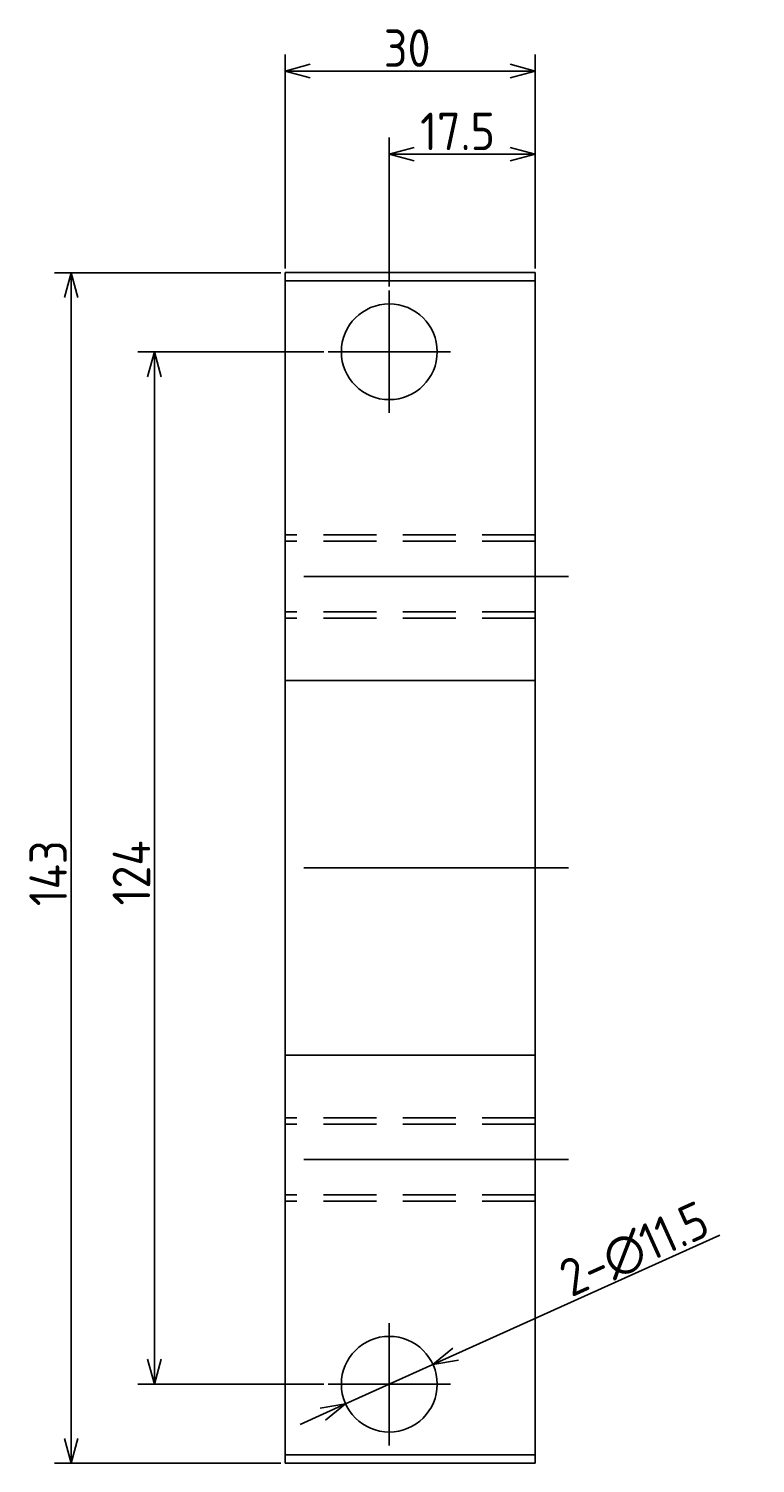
# Model space of a CAD drawing. Extents: x 104 to 320, y 92 to 275.
# Tile 1 of 3: x 104 to 191, y 92 to 265. Entities that reach past the tile are written whole.
import ezdxf

# ---------------------------------------------------------------- set-up
doc = ezdxf.new("R2010")
doc.units = 0
doc.header["$PDMODE"] = 3
doc.header["$PDSIZE"] = 2
doc.linetypes.add('CENTER', pattern=[50.8, 31.75, -6.35, 6.35, -6.35])
doc.linetypes.add('HIDDEN', pattern=[9.525, 6.35, -3.175])
doc.layers.get('0').update_dxf_attribs({"linetype": 'CONTINUOUS'})
doc.layers.get('DEFPOINTS').update_dxf_attribs({"linetype": 'CONTINUOUS'})
doc.layers.add('図形', color=7, linetype='CONTINUOUS')
doc.layers.add('寸法_文字', color=3, linetype='CONTINUOUS')
doc.layers.get('0').off()
doc.styles.add('DIMENSION', font='isocp.shx', dxfattribs={"bigfont": 'bigfont.shx'})
doc.dimstyles.get("Standard").update_dxf_attribs({"dimtxt": 0.18, "dimasz": 0.18, "dimexe": 0.18, "dimexo": 0.0625, "dimgap": 0.09, "dimtad": 0, "dimtih": 1, "dimtoh": 1, "dimzin": 0, "dimcen": 0.09, "dimazin": 3, "dimtfac": 1, "dimtofl": 0, "dimtmove": 0, "dimatfit": 3})

# ---------------------------------------------------------------- blocks, each defined once
blk = doc.blocks.new('_OPEN30')
at = {"color": 0, "linetype": 'BYBLOCK'}
for p, q in [((-1, 0.268), (0, 0)), ((0, 0), (-1, -0.268)), ((0, 0), (-1, 0))]:
    blk.add_line(p, q, dxfattribs=at)
blk = doc.blocks.new('*U74')
at = {"layer": '寸法_文字', "color": 161, "style": 'DIMENSION'}
blk.add_text('143', height=4.5, rotation=90, dxfattribs=at).set_placement((108.13, 159.32))
blk = doc.blocks.new('*D49')
at = {"layer": 'DEFPOINTS', "color": 0}
for p in [(134.32, 235.41), (108.63, 92.41), (134.32, 92.41)]:
    blk.add_point(p, dxfattribs=at)
at = {"layer": '寸法_文字', "color": 161}
for p, q in [((133.82, 235.41), (106.63, 235.41)), ((108.63, 232.41), (108.63, 95.41)), ((133.82, 92.41), (106.63, 92.41))]:
    blk.add_line(p, q, dxfattribs=at)
at = {"layer": '寸法_文字', "color": 161, "xscale": 3, "yscale": 3, "zscale": 3}
for p, rotation in [((108.63, 235.41), 90), ((108.63, 92.41), 270)]:
    blk.add_blockref('_OPEN30', p, dxfattribs=dict(at, rotation=rotation))
at = {"layer": '寸法_文字'}
blk.add_blockref('*U74', (0, 0), dxfattribs=at)
blk = doc.blocks.new('*U73')
at = {"layer": '寸法_文字', "color": 161, "style": 'DIMENSION'}
blk.add_text('124', height=4.5, rotation=90, dxfattribs=at).set_placement((118.13, 159.41))
blk = doc.blocks.new('*D50')
at = {"layer": 'DEFPOINTS', "color": 0}
for p in [(139.47, 225.91), (118.63, 101.91), (139.47, 101.91)]:
    blk.add_point(p, dxfattribs=at)
at = {"layer": '寸法_文字', "color": 161}
for p, q in [((138.97, 225.91), (116.63, 225.91)), ((118.63, 222.91), (118.63, 104.91)), ((138.97, 101.91), (116.63, 101.91))]:
    blk.add_line(p, q, dxfattribs=at)
at = {"layer": '寸法_文字', "color": 161, "xscale": 3, "yscale": 3, "zscale": 3}
for p, rotation in [((118.63, 225.91), 90), ((118.63, 101.91), 270)]:
    blk.add_blockref('_OPEN30', p, dxfattribs=dict(at, rotation=rotation))
at = {"layer": '寸法_文字'}
blk.add_blockref('*U73', (0, 0), dxfattribs=at)
blk = doc.blocks.new('*U72')
at = {"layer": '寸法_文字', "color": 161, "style": 'DIMENSION'}
blk.add_text('17.5', height=4.5, dxfattribs=at).set_placement((150.53, 250.13))
blk = doc.blocks.new('*D51')
at = {"layer": 'DEFPOINTS', "color": 0}
for p in [(146.82, 249.63), (164.32, 235.41), (146.82, 233.26)]:
    blk.add_point(p, dxfattribs=at)
at = {"layer": '寸法_文字', "color": 161}
for p, q in [((146.82, 233.76), (146.82, 251.63)), ((164.32, 235.91), (164.32, 251.63)), ((161.32, 249.63), (149.82, 249.63))]:
    blk.add_line(p, q, dxfattribs=at)
at = {"layer": '寸法_文字'}
blk.add_blockref('*U72', (0, 0), dxfattribs=at)
at = {"layer": '寸法_文字', "color": 161, "xscale": 3, "yscale": 3, "zscale": 3, "rotation": 180}
blk.add_blockref('_OPEN30', (146.82, 249.63), dxfattribs=at)
at = {"layer": '寸法_文字', "color": 161, "xscale": 3, "yscale": 3, "zscale": 3}
blk.add_blockref('_OPEN30', (164.32, 249.63), dxfattribs=at)
blk = doc.blocks.new('*U71')
at = {"layer": '寸法_文字', "color": 161, "style": 'DIMENSION'}
blk.add_text('30', height=4.5, dxfattribs=at).set_placement((146.17, 260.13))
blk = doc.blocks.new('*D52')
at = {"layer": 'DEFPOINTS', "color": 0}
for p in [(164.32, 259.63), (134.32, 235.41), (164.32, 235.41)]:
    blk.add_point(p, dxfattribs=at)
at = {"layer": '寸法_文字', "color": 161}
for p, q in [((134.32, 235.91), (134.32, 261.63)), ((164.32, 235.91), (164.32, 261.63)), ((137.32, 259.63), (161.32, 259.63))]:
    blk.add_line(p, q, dxfattribs=at)
at = {"layer": '寸法_文字'}
blk.add_blockref('*U71', (0, 0), dxfattribs=at)
at = {"layer": '寸法_文字', "color": 161, "xscale": 3, "yscale": 3, "zscale": 3, "rotation": 180}
blk.add_blockref('_OPEN30', (134.32, 259.63), dxfattribs=at)
at = {"layer": '寸法_文字', "color": 161, "xscale": 3, "yscale": 3, "zscale": 3}
blk.add_blockref('_OPEN30', (164.32, 259.63), dxfattribs=at)
blk = doc.blocks.new('*U75')
at = {"layer": '寸法_文字', "color": 161, "style": 'DIMENSION'}
blk.add_text('2-∅11.5', height=4.5, rotation=24.282, dxfattribs=at).set_placement((168.65, 112.31))
blk = doc.blocks.new('*D57')
at = {"layer": 'DEFPOINTS', "color": 0}
for p in [(152.06, 104.28), (141.58, 99.55)]:
    blk.add_point(p, dxfattribs=at)
at = {"layer": '寸法_文字', "color": 161}
for p, q in [((186.51, 119.82), (154.8, 105.51)), ((141.58, 99.55), (152.06, 104.28)), ((138.84, 98.31), (136.11, 97.08))]:
    blk.add_line(p, q, dxfattribs=at)
at = {"layer": '寸法_文字'}
blk.add_blockref('*U75', (0, 0), dxfattribs=at)
at = {"layer": '寸法_文字', "color": 161, "xscale": 3, "yscale": 3, "zscale": 3}
for p, rotation in [((152.06, 104.28), 204.2819583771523), ((141.58, 99.55), 24.28195837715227)]:
    blk.add_blockref('_OPEN30', p, dxfattribs=dict(at, rotation=rotation))

msp = doc.modelspace()

# ---------------------------------------------------------------- linework, layer by layer
at = {"layer": '図形'}
for p, q in [((164.321, 235.412), (134.321, 235.412)), ((134.321, 235.412), (134.321, 92.412)), ((164.321, 234.412), (134.321, 234.412)), ((164.321, 235.412), (164.321, 92.412)), ((134.321, 208.912), (134.321, 118.912)), ((164.321, 186.412), (134.321, 186.412)), ((164.321, 141.412), (134.321, 141.412)), ((164.321, 93.412), (134.321, 93.412)), ((164.321, 92.412), (134.321, 92.412))]:
    msp.add_line(p, q, dxfattribs=at)
at = {"layer": '図形', "color": 3, "linetype": 'CENTER'}
for p, q in [((146.821, 233.262), (146.821, 218.562)), ((154.171, 225.912), (139.471, 225.912)), ((168.321, 198.912), (130.321, 198.912)), ((168.321, 163.912), (130.321, 163.912)), ((168.321, 128.912), (130.321, 128.912)), ((146.821, 109.262), (146.821, 94.562)), ((154.171, 101.912), (139.471, 101.912))]:
    msp.add_line(p, q, dxfattribs=at)
at = {"layer": '図形', "color": 4, "linetype": 'HIDDEN'}
for p, q in [((164.321, 203.912), (134.321, 203.912)), ((164.321, 203.162), (134.321, 203.162)), ((164.321, 194.662), (134.321, 194.662)), ((164.321, 193.912), (134.321, 193.912)), ((164.321, 133.912), (134.321, 133.912)), ((164.321, 133.162), (134.321, 133.162)), ((164.321, 124.662), (134.321, 124.662)), ((164.321, 123.912), (134.321, 123.912))]:
    msp.add_line(p, q, dxfattribs=at)
at = {"layer": '図形'}
for centre in [(146.821, 225.912), (146.821, 101.912)]:
    msp.add_circle(centre, 5.75, dxfattribs=at)

# ---------------------------------------------------------------- dimensions: what is measured, and where the dimension line sits
at = {"layer": '寸法_文字'}
for base, p1, p2, picture, middle in [((164.321, 259.634), (134.321, 235.412), (164.321, 235.412), '*D52', (149.321, 262.384)), ((146.821, 249.634), (164.321, 235.412), (146.821, 233.262), '*D51', (155.571, 252.384))]:
    dim = msp.add_linear_dim(base=base, p1=p1, p2=p2, dimstyle='Standard', override={"dimscale": 1}, dxfattribs=at)
    dim.commit()
    dim.dimension.update_dxf_attribs({"geometry": picture, "text_midpoint": middle})
for base, p1, p2, picture, middle in [((108.63, 92.412), (134.321, 235.412), (134.321, 92.412), '*D49', (105.88, 163.912)), ((118.63, 101.912), (139.471, 225.912), (139.471, 101.912), '*D50', (115.88, 163.912))]:
    dim = msp.add_linear_dim(base=base, p1=p1, p2=p2, angle=90, dimstyle='Standard', override={"dimscale": 1}, dxfattribs=at)
    dim.commit()
    dim.dimension.update_dxf_attribs({"geometry": picture, "text_midpoint": middle})
dim = msp.add_diameter_dim_2p(p1=(141.579, 99.547), p2=(152.062, 104.277), dimstyle='Standard', override={"dimscale": 1, "dimpost": '2-%%c<>'}, dxfattribs=at)
dim.commit()
dim.dimension.update_dxf_attribs({"geometry": '*D57', "text_midpoint": (177.712, 115.848), "dimtype": 131})

doc.saveas('drawing.dxf')
